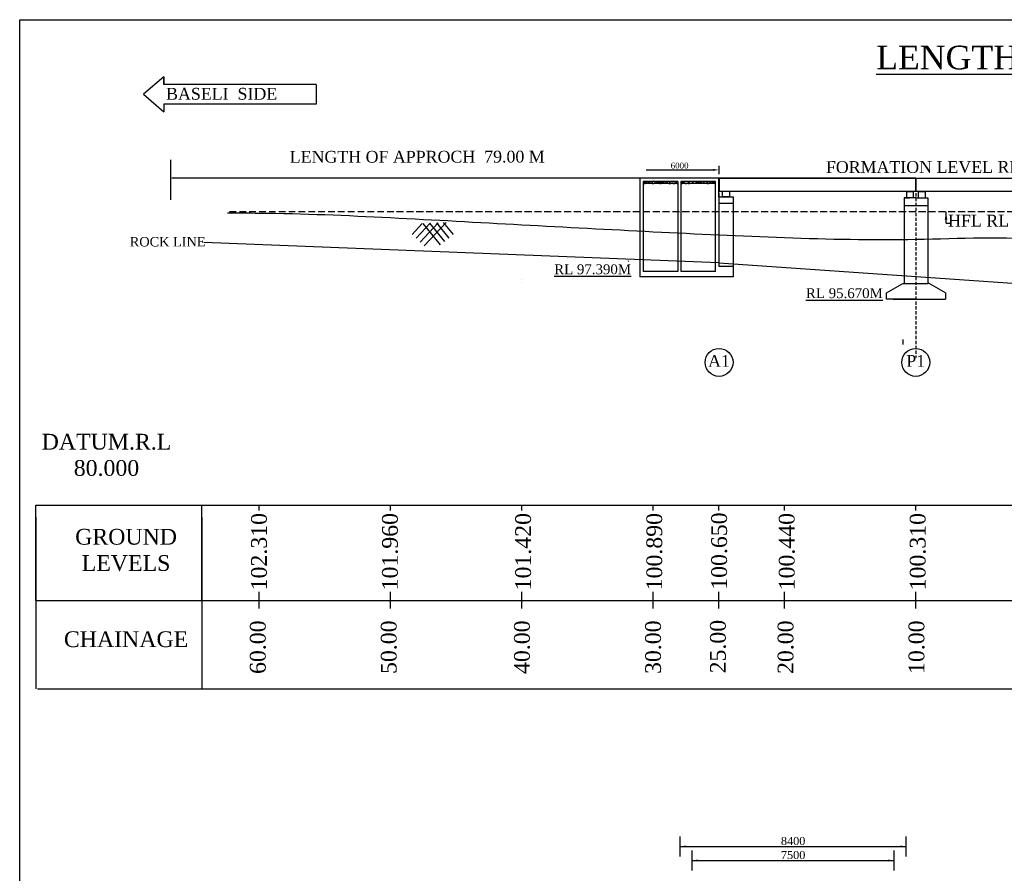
# Model space of a CAD drawing. Header units: millimetres. Extents: x -27872795 to 29991973, y -11755161 to 541449.
# Tile 25 of 37: x -2957005 to -2882040, y -691851 to -626838. Entities that reach past the tile are written whole.
import ezdxf

# ---------------------------------------------------------------- set-up
doc = ezdxf.new("R2010")
doc.units = ezdxf.units.MM
doc.header["$MEASUREMENT"] = 0
doc.linetypes.add('DASED', pattern=[0.375, 0.25, -0.125])
doc.styles.get("Standard").update_dxf_attribs({"font": 'times.ttf'})

msp = doc.modelspace()

# ---------------------------------------------------------------- hatches: boundary and pattern name
at = {"lineweight": 25}
h = msp.add_hatch(dxfattribs=at)
h.set_pattern_fill('AR-CONC', color=2, scale=50, style=0)
h.set_pattern_definition([(50, (-2978067.45, -713010.8), (358.6301, -31.3761), [37.5, -412.5]), (355, (-2978067.45, -713010.8), (-69.3757, 376.0961), [30, -330]), (100.4514, (-2978037.56, -713013.4), (289.2547, 344.7198), [31.8701, -350.571]), (46.1842, (-2978067.45, -712910.8), (533.6205, -82.7595), [56.25, -618.75]), (96.6356, (-2978023, -712917.7), (467.3314, 487.059), [47.805, -525.8565]), (351.1842, (-2978067.45, -712910.8), (467.331, 487.0593), [45, -495]), (21, (-2978017.45, -712935.8), (298.4535, -201.30945), [37.5, -412.5]), (326, (-2978017.45, -712935.8), (121.6577, 362.575), [30, -330]), (71.4514, (-2977992.58, -712952.58), (420.1113, 161.2652), [31.8701, -350.571]), (37.5, (-2978067.45, -713010.8), (6.07993, 166.44693), [0, -326, 0, -335, 0, -331.25]), (7.5, (-2978067.45, -713010.8), (131.53477, 197.20586), [0, -191, 0, -318.5, 0, -126.25]), (327.5, (-2978178.95, -713010.8), (266.91122, -11.27744), [0, -125, 0, -390, 0, -517.5]), (317.5, (-2978228.95, -713010.8), (291.5931, 50.0525), [0, -162.5, 0, -259, 0, -367.5])])
h.paths.add_polyline_path([(-2906886.3, -639168.4), (-2909511.3, -639168.4), (-2909511.3, -639318.4), (-2906886.3, -639318.4)])
h = msp.add_hatch(dxfattribs=at)
h.set_pattern_fill('AR-CONC', color=2, scale=50, style=0)
h.set_pattern_definition([(50, (-2978087.45, -713010.8), (358.6301, -31.3761), [37.5, -412.5]), (355, (-2978087.45, -713010.8), (-69.3757, 376.0961), [30, -330]), (100.4514, (-2978057.56, -713013.4), (289.2547, 344.7198), [31.8701, -350.571]), (46.1842, (-2978087.45, -712910.8), (533.6205, -82.7595), [56.25, -618.75]), (96.6356, (-2978043, -712917.7), (467.3314, 487.059), [47.8051, -525.8565]), (351.1842, (-2978087.45, -712910.8), (467.331, 487.0593), [45, -495]), (21, (-2978037.45, -712935.8), (298.4535, -201.30945), [37.5, -412.5]), (326, (-2978037.45, -712935.8), (121.6577, 362.575), [30, -330]), (71.4514, (-2978012.58, -712952.58), (420.1113, 161.2652), [31.8701, -350.571]), (37.5, (-2978087.45, -713010.8), (6.07993, 166.44693), [0, -326, 0, -335, 0, -331.25]), (7.5, (-2978087.45, -713010.8), (131.53477, 197.20586), [0, -191, 0, -318.5, 0, -126.25]), (327.5, (-2978198.95, -713010.8), (266.91122, -11.27744), [0, -125, 0, -390, 0, -517.5]), (317.5, (-2978248.95, -713010.8), (291.5931, 50.0525), [0, -162.5, 0, -259, 0, -367.5])])
h.paths.add_polyline_path([(-2904031.3, -639168.4), (-2906656.3, -639168.4), (-2906656.3, -639318.4), (-2904031.3, -639318.4)])
msp.add_hatch(color=2, dxfattribs=at).paths.add_polyline_path([(-2903081, -639910), (-2903081, -639893.4), (-2903380.9, -639893.4), (-2903380.9, -639910)])
h = msp.add_hatch(color=1, dxfattribs=at)
h.paths.add_polyline_path([(-2889403, -639893.4), (-2889403, -639933.4), (-2889047.9, -639933.4), (-2889047.9, -639893.4)])
h.paths.add_polyline_path([(-2888505.8, -639893.4), (-2888505.8, -639933.4), (-2888150.7, -639933.4), (-2888150.7, -639893.4)])

# ---------------------------------------------------------------- linework, layer by layer
at = {"color": 5, "lineweight": 25}
for p, q in [((-2946027.9, -631199.4), (-2947579.9, -632514.8)), ((-2946027.9, -631768.3), (-2946027.9, -631199.4)), ((-2946027.9, -631199.4), (-2946027.9, -631768.3)), ((-2934427.4, -631768.3), (-2946027.9, -631768.3)), ((-2934427.4, -631768.3), (-2934427.4, -633259.8)), ((-2947579.9, -632514.8), (-2946027.9, -633848.7)), ((-2934427.4, -633259.8), (-2946027.9, -633259.8)), ((-2946027.9, -633259.8), (-2946027.9, -633848.7))]:
    msp.add_line(p, q, dxfattribs=at)
at = {"color": 0, "lineweight": 25, "ltscale": 2000}
for p, q in [((-2945513.5, -637506), (-2945513.5, -640568)), ((-2909781.3, -638918.4), (-2945417, -638918.4)), ((-2903771.2, -645343.9), (-2942973, -643807.5))]:
    msp.add_line(p, q, dxfattribs=at)
at = {"color": 2, "lineweight": 25, "ltscale": 2}
for p, q in [((-2909311.3, -638278.6), (-2904211.3, -638278.6)), ((-2903761.3, -638598.5), (-2903761.3, -637958.7)), ((-2903781.3, -640318.4), (-2903781.3, -638918.4)), ((-2903761.3, -638918.4), (-2903761.3, -639893.4)), ((-2886478.9, -642343.5), (-2886478.9, -641471)), ((-2886478.9, -642343.5), (-2886115.9, -642343.5))]:
    msp.add_line(p, q, dxfattribs=at)
at = {"color": 2, "lineweight": 25}
for p, q in [((-2903781.3, -638918.4), (-2909781.3, -638918.4)), ((-2903781.3, -638918.4), (-2909781.3, -638918.4)), ((-2909781.3, -638918.4), (-2909781.3, -644081)), ((-2909781.3, -638918.4), (-2909781.3, -644081)), ((-2909531.3, -639168.4), (-2909531.3, -644081)), ((-2906906.3, -639168.4), (-2909531.3, -639168.4)), ((-2906906.3, -639318.4), (-2909531.3, -639318.4)), ((-2906906.3, -639168.4), (-2906906.3, -644081)), ((-2906656.3, -639168.4), (-2906656.3, -644081)), ((-2904031.3, -639168.4), (-2906656.3, -639168.4)), ((-2904031.3, -639318.4), (-2906656.3, -639318.4)), ((-2904031.3, -644081), (-2904031.3, -639168.4)), ((-2903781.3, -639893.4), (-2903781.3, -638918.4)), ((-2903761.3, -638918.4), (-2903761.3, -639893.4)), ((-2903761.3, -638918.4), (-2903761.3, -639893.4)), ((-2903761.3, -639893.4), (-2903761.3, -638918.4)), ((-2888781.3, -639893.4), (-2888781.3, -638918.4)), ((-2888761.3, -639893.4), (-2888761.3, -638918.4)), ((-2903081, -639910), (-2903081, -639893.4)), ((-2903781.3, -640318.4), (-2902681.3, -640318.4)), ((-2903771.3, -640818.4), (-2902671.3, -640818.4)), ((-2902681.3, -640318.4), (-2902681.3, -644081)), ((-2909781.3, -643671), (-2909781.3, -643921.5)), ((-2909781.3, -643671), (-2909781.3, -643921.5)), ((-2909781.3, -643896.5), (-2909781.3, -646411.1)), ((-2909531.3, -643671), (-2909531.3, -643921.5)), ((-2909531.3, -643896.5), (-2909531.3, -646011.1)), ((-2906906.3, -643671), (-2906906.3, -643921.5)), ((-2906906.3, -643896.5), (-2906906.3, -646011.1)), ((-2906656.3, -643671), (-2906656.3, -643921.5)), ((-2906656.3, -643896.5), (-2906656.3, -646011.1)), ((-2904031.3, -643921.5), (-2904031.3, -643671)), ((-2904031.3, -646011.1), (-2904031.3, -643896.5)), ((-2902681.3, -643671), (-2902681.3, -643921.5)), ((-2902681.3, -643896.5), (-2902681.3, -646411.1)), ((-2909781.3, -646088.4), (-2909781.3, -646111.1)), ((-2906906.3, -646011.1), (-2909531.3, -646011.1)), ((-2904031.3, -646011.1), (-2906656.3, -646011.1)), ((-2903781.3, -645611.1), (-2902681.3, -645611.1)), ((-2902681.3, -646411.1), (-2909781.3, -646411.1))]:
    msp.add_line(p, q, dxfattribs=at)
at = {"color": 1, "lineweight": 25, "ltscale": 2}
for p, q in [((-2903771.3, -638918.4), (-2903771.3, -639893.4)), ((-2903761.3, -638918.4), (-2888781.3, -638918.4)), ((-2888781.3, -638918.4), (-2903761.3, -638918.4)), ((-2888761.3, -638918.4), (-2873781.3, -638918.4)), ((-2903771.3, -639893.4), (-2798787.3, -639893.4)), ((-2888771.3, -640393.4), (-2889671.3, -640393.4)), ((-2889671.3, -640393.4), (-2889671.3, -646934.5)), ((-2888771.3, -640393.4), (-2887871.3, -640393.4)), ((-2887871.3, -640393.4), (-2887871.3, -646934.5)), ((-2891021.3, -647634.4), (-2889771.3, -646934.5)), ((-2889771.3, -646934.5), (-2887871.3, -646934.5)), ((-2887771.3, -646934.5), (-2887871.3, -646934.5)), ((-2886521.3, -647634.4), (-2887771.3, -646934.5)), ((-2891021.3, -648134.4), (-2891021.3, -647634.4)), ((-2886521.3, -647634.4), (-2886521.3, -648134.4)), ((-2888771.3, -648134.4), (-2891021.3, -648134.4)), ((-2888771.3, -648134.4), (-2886521.3, -648134.4))]:
    msp.add_line(p, q, dxfattribs=at)
at = {"color": 187, "lineweight": 25, "ltscale": 2}
for p, q in [((-2903771.3, -638918.4), (-2903771.3, -639893.4)), ((-2903771.3, -638918.4), (-2903771.3, -639893.4)), ((-2888771.3, -638918.4), (-2888771.3, -639893.4)), ((-2888771.3, -638918.4), (-2888771.3, -639893.4))]:
    msp.add_line(p, q, dxfattribs=at)
at = {"color": 187, "lineweight": 25}
for p, q in [((-2903771.3, -638918.4), (-2903771.3, -639893.4)), ((-2888771.3, -638918.4), (-2888771.3, -639893.4))]:
    msp.add_line(p, q, dxfattribs=at)
at = {"color": 187, "linetype": 'DASED', "lineweight": 25, "ltscale": 1000}
for p, q in [((-2903771.3, -638918.4), (-2903771.3, -643921.5)), ((-2888771.3, -638918.4), (-2888771.3, -652567.3))]:
    msp.add_line(p, q, dxfattribs=at)
at = {"color": 1, "lineweight": 25}
for p, q in [((-2889471.3, -640393.4), (-2889471.3, -639933.4)), ((-2889471.3, -639933.4), (-2888971.3, -639933.4)), ((-2889403, -639933.4), (-2889403, -639893.4)), ((-2889047.9, -639933.4), (-2889047.9, -639893.4)), ((-2888971.3, -639933.4), (-2888971.3, -640393.4)), ((-2888574.2, -640393.4), (-2888574.2, -639933.4)), ((-2888574.2, -639933.4), (-2888074.2, -639933.4)), ((-2888505.8, -639933.4), (-2888505.8, -639893.4)), ((-2888150.7, -639933.4), (-2888150.7, -639893.4)), ((-2888074.2, -639933.4), (-2888074.2, -640393.4)), ((-2889571.3, -640393.4), (-2889271.3, -640393.4)), ((-2888771.3, -640393.4), (-2889471.3, -640393.4)), ((-2888771.3, -640393.4), (-2888071.3, -640393.4)), ((-2889671.3, -640993.4), (-2887871.3, -640993.4)), ((-2890494, -648134.8), (-2886521.3, -648134.4)), ((-2889771.3, -651199.6), (-2889771.3, -651569.4))]:
    msp.add_line(p, q, dxfattribs=at)
at = {"color": 2, "lineweight": 25, "ltscale": 2000}
for p, q in [((-2903781.3, -640318.4), (-2903781.3, -644081)), ((-2903781.3, -643671), (-2903781.3, -643921.5)), ((-2903781.3, -643896.5), (-2903781.3, -645611.1)), ((-2918781.3, -646619.6), (-2918781.3, -646619.6))]:
    msp.add_line(p, q, dxfattribs=at)
at = {"color": 5, "linetype": 'DASED', "lineweight": 25, "ltscale": 2000}
msp.add_line((-2828771.2, -641463.8), (-2941173.5, -641463.8), dxfattribs=at)
at = {"linetype": 'DASED', "lineweight": 25, "ltscale": 2000}
msp.add_line((-2768812.3, -641463.4), (-2928780.7, -641463.4), dxfattribs=at)
at = {"lineweight": 25, "ltscale": 2000}
for p, q in [((-2926355.3, -642370.1), (-2927129.4, -643200.9)), ((-2925752.8, -642339.7), (-2926822.1, -643487.3)), ((-2925150.4, -642309.2), (-2926514.8, -643773.6)), ((-2926315.8, -642368.1), (-2924990.1, -643996.4)), ((-2924544.3, -642274.9), (-2926207.5, -644059.9)), ((-2925795.6, -642341.8), (-2924664.4, -643731.3)), ((-2925275.4, -642315.6), (-2924338.7, -643466.1)), ((-2924755.2, -642289.3), (-2924013, -643200.9)), ((-2903771.2, -645343.9), (-2858771.2, -648493.9)), ((-2918805.1, -646819.6), (-2918805.1, -646819.6))]:
    msp.add_line(p, q, dxfattribs=at)
at = {"lineweight": 25}
for p, q in [((-2910686.3, -645220.7), (-2910626.6, -645194.1)), ((-2910686.3, -645220.7), (-2910626.6, -645194.1)), ((-2906728.8, -690576.5), (-2906728.8, -689039.3)), ((-2889505.9, -690576.5), (-2889506.4, -689045.3)), ((-2906728.8, -689810.9), (-2889506.2, -689810.9)), ((-2905806.1, -691644.3), (-2905806.1, -690107.1)), ((-2890428.4, -691644.3), (-2890428.4, -690107.1)), ((-2905806.1, -690878.7), (-2890428.4, -690878.7))]:
    msp.add_line(p, q, dxfattribs=at)
at = {"color": 0, "lineweight": 30, "ltscale": 2000}
for p, q in [((-2955773.9, -671080.4), (-2955773.9, -663803.9)), ((-2943129.4, -671080.4), (-2943129.4, -663803.9)), ((-2955773.9, -664718.6), (-2955773.9, -677788.7)), ((-2943129.4, -664718.6), (-2943129.4, -677788.7))]:
    msp.add_line(p, q, dxfattribs=at)
for p, q in [((-2938771.2, -664215), (-2938771.2, -663803.9)), ((-2928771.2, -664215), (-2928771.2, -663803.9)), ((-2918771.2, -664215), (-2918771.2, -663803.9)), ((-2908771.2, -664215), (-2908771.2, -663803.9)), ((-2903771.2, -664215), (-2903771.2, -663803.9)), ((-2898771.2, -664215), (-2898771.2, -663803.9)), ((-2888771.2, -664215), (-2888771.2, -663803.9)), ((-2955773.9, -664718.6), (-2955773.9, -674747.5)), ((-2955773.9, -664718.6), (-2955773.9, -674747.5)), ((-2943129.4, -664718.6), (-2943129.4, -674747.5)), ((-2943129.4, -664718.6), (-2943129.4, -674747.5)), ((-2938771.2, -671679.5), (-2938771.2, -670406)), ((-2928771.2, -671679.5), (-2928771.2, -670406)), ((-2918771.2, -671679.5), (-2918771.2, -670406)), ((-2908771.2, -671679.5), (-2908771.2, -670406)), ((-2903771.2, -671679.5), (-2903771.2, -670406)), ((-2898771.2, -671679.5), (-2898771.2, -670406)), ((-2888771.2, -671679.5), (-2888771.2, -670406))]:
    msp.add_line(p, q)
at = {"lineweight": 25, "ltscale": 2}
for p, q in [((-2906273.2, -689807.9), (-2889961.8, -689807.9)), ((-2905350.5, -690878.7), (-2890884.1, -690878.7))]:
    msp.add_line(p, q, dxfattribs=at)
at = {"ltscale": 2}
msp.add_line((-2889506.2, -689709.6), (-2889506.2, -689706.6), dxfattribs=at)
at = {"color": 2, "lineweight": 25, "ltscale": 2000}
msp.add_lwpolyline([(-2739721, -772322), (-2957005, -772322), (-2957005, -626838), (-2739721, -626838)], close=True, dxfattribs=at)
at = {"color": 2, "lineweight": 25}
msp.add_lwpolyline([(-2903501.8, -639910), (-2902958, -639910), (-2902958, -640318.4), (-2903501.8, -640318.4)], close=True, dxfattribs=at)
at = {"lineweight": 30}
for points in [[(-2955773.9, -663803.9), (-2931934, -663803.9), (-2921934, -663803.9), (-2911934, -663803.9), (-2901934, -663803.9), (-2891934, -663803.9), (-2746238, -663803.9)], [(-2955773.9, -671060.6), (-2943129.4, -671060.6)], [(-2943129.4, -671060.6), (-2931674, -671060.6), (-2921674, -671060.6), (-2911674, -671060.6), (-2901674, -671060.6), (-2891674, -671060.6), (-2746238, -671060.6)], [(-2943129.4, -677788.7), (-2932361.7, -677788.7), (-2922361.7, -677788.7), (-2912361.7, -677788.7), (-2746238, -677788.7)]]:
    msp.add_lwpolyline(points, dxfattribs=at)
at = {"color": 0, "lineweight": 30, "ltscale": 2000}
msp.add_lwpolyline([(-2955639.7, -677788.7), (-2942995.3, -677788.7)], dxfattribs=at)
at = {"color": 2, "lineweight": 25}
for centre in [(-2903756.2, -652939.9), (-2888780.7, -652939.9)]:
    msp.add_circle(centre, 1061.6, dxfattribs=at)
at = {"color": 3, "lineweight": 30, "ltscale": 2000}
msp.add_open_spline([(-2941173.5, -641557.1), (-2940372.6, -641555.8), (-2936234.2, -641558.6), (-2928767.3, -641895), (-2918771.5, -642459.1), (-2908773.7, -642991.1), (-2898773.5, -643478.5), (-2888782.8, -643696.7), (-2878684.7, -643114.7), (-2868846.6, -645606.2), (-2858764.3, -645780.5), (-2848782.7, -646452.5), (-2838756.3, -646530.9), (-2828784.6, -645545.1), (-2818768.4, -645692.3), (-2808764.5, -645427.9), (-2798760.3, -644837), (-2788757.8, -643982.2), (-2778799.7, -642653.3), (-2768770.3, -642354.8), (-2758777.4, -641751.4), (-2751257.2, -642030.2), (-2747082.2, -641857.2), (-2746238, -641815.9)], degree=3, knots=[17646.4905684, 17646.4905684, 17646.4905684, 17646.4905684, 20047.4348435, 30053.5579688, 40068.1273555, 50082.1625062, 60092.2823856, 70093.1273499, 80093.3073483, 90220.4984692, 100240.9575405, 110252.9553432, 120252.9553432, 130272.1569082, 140272.7618899, 150275.8864018, 160292.6922799, 170332.2191612, 180390.3700847, 190403.8809575, 200411.4830679, 210411.4830679, 212946.6469842, 212946.6469842, 212946.6469842, 212946.6469842], dxfattribs=at)
at = {"color": 2, "lineweight": 25, "ltscale": 2}
msp.add_solid([(-2904211.3, -638203.6), (-2904211.3, -638353.6), (-2903761.3, -638278.6)], dxfattribs=at)
at = {"color": 2, "lineweight": 25}
msp.add_solid([(-2886578.9, -642071), (-2886378.9, -642071), (-2886478.9, -641471)], dxfattribs=at)
at = {"lineweight": 25, "ltscale": 2}
for points in [[(-2906273.2, -689732), (-2906273.2, -689883.8), (-2906728.8, -689807.9)], [(-2889961.8, -689732), (-2889961.8, -689883.8), (-2889506.2, -689807.9)], [(-2905350.5, -690802.7), (-2905350.5, -690954.6), (-2905806.1, -690878.7)], [(-2890884.1, -690802.7), (-2890884.1, -690954.6), (-2890428.4, -690878.7)]]:
    msp.add_solid(points, dxfattribs=at)

# ---------------------------------------------------------------- texts
at = {"color": 2, "lineweight": 25, "attachment_point": 2}
for s, insert, char_height, width in [('{\\LLENGTH OF BRIDGE 120.00 M ( 8 SPANS OF 15.00 M EACH)}', (-2855354.7, -628818.8), 1800, 72460.655), ('A1', (-2903760.8, -652376.4), 900, 1621.988), ('P1', (-2888785.3, -652376.4), 900, 1621.988)]:
    msp.add_mtext(s, dxfattribs=dict(at, insert=insert, char_height=char_height, width=width))
at = {"color": 5, "lineweight": 25, "insert": (-2945857.9, -632031.3), "char_height": 900, "width": 12737.8, "attachment_point": 1}
msp.add_mtext('BASELI  SIDE', dxfattribs=at)
at = {"color": 2, "lineweight": 25, "attachment_point": 2, "rotation": 0.054116}
for s, insert, char_height, width in [('LENGTH OF APPROCH  79.00 M ', (-2926739.8, -636825.7), 900, 26909.654), ('FORMATION LEVEL RL 104.885 M', (-2885069.3, -637603.7), 900, 22579.716), ('HFL RL 102.410 M', (-2880847.9, -641690.9), 900, 11387.661), ('{\\LRL 97.390M}', (-2913384.6, -645472.9), 750, 8090.706), ('{\\LRL 95.670M}', (-2894217.1, -647290.9), 750, 8090.706)]:
    msp.add_mtext(s, dxfattribs=dict(at, insert=insert, char_height=char_height, width=width))
at = {"color": 2, "lineweight": 25, "ltscale": 2, "insert": (-2906761.3, -637949.7), "char_height": 450, "attachment_point": 5}
msp.add_mtext('\\A1;6000', dxfattribs=at)
at = {"color": 1, "lineweight": 25, "insert": (-2945737.4, -643389.5), "char_height": 720, "width": 6938.294, "attachment_point": 2}
msp.add_mtext('{\\fTimes New Roman|b0|i0|c0|p18;ROCK LINE}', dxfattribs=at)
at = {"char_height": 1200, "attachment_point": 2}
for s, insert, width in [(' DATUM.R.L 80.000', (-2950396.3, -658378.3), 7009.052), ('{\\fTimes New Roman|b0|i0|c0|p18;GROUND LEVELS}', (-2948905.3, -665619.3), 9755.966), ('{\\fTimes New Roman|b0|i0|c0|p18;GROUND LEVELS}', (-2948905.3, -665619.3), 9755.966), ('{\\fTimes New Roman|b0|i0|c0|p18;GROUND LEVELS}', (-2948905.3, -665619.3), 9755.966), ('{\\fTimes New Roman|b0|i0|c0|p18;CHAINAGE}', (-2948905.3, -673420.5), 9755.966)]:
    msp.add_mtext(s, dxfattribs=dict(at, insert=insert, width=width))
at = {"char_height": 1200, "width": 9755.966, "attachment_point": 2, "rotation": 90}
for s, insert in [('102.310', (-2939387.3, -667354.6)), ('101.960', (-2929417.8, -667354.6)), ('101.420', (-2919275.8, -667354.6)), ('100.890', (-2909290.8, -667354.6)), ('100.650', (-2904354.8, -667310.6)), ('100.440', (-2899206.3, -667354.6)), ('100.310', (-2889237.3, -667354.6)), ('60.00 ', (-2939478, -674629.9)), ('50.00 ', (-2929508.5, -674629.9)), ('40.00 ', (-2919366.5, -674629.9)), ('30.00 ', (-2909381.5, -674629.9)), ('25.00 ', (-2904445.5, -674585.9)), ('20.00 ', (-2899297, -674629.9)), ('10.00 ', (-2889328, -674629.9))]:
    msp.add_mtext(s, dxfattribs=dict(at, insert=insert))
at = {"insert": (-2898117.5, -689393.2), "char_height": 615.09, "attachment_point": 5}
msp.add_mtext('\\A1;8400', dxfattribs=at)
at = {"lineweight": 25, "insert": (-2898117.3, -690461), "char_height": 615.09, "attachment_point": 5}
msp.add_mtext('\\A1;7500', dxfattribs=at)

doc.saveas('drawing.dxf')
